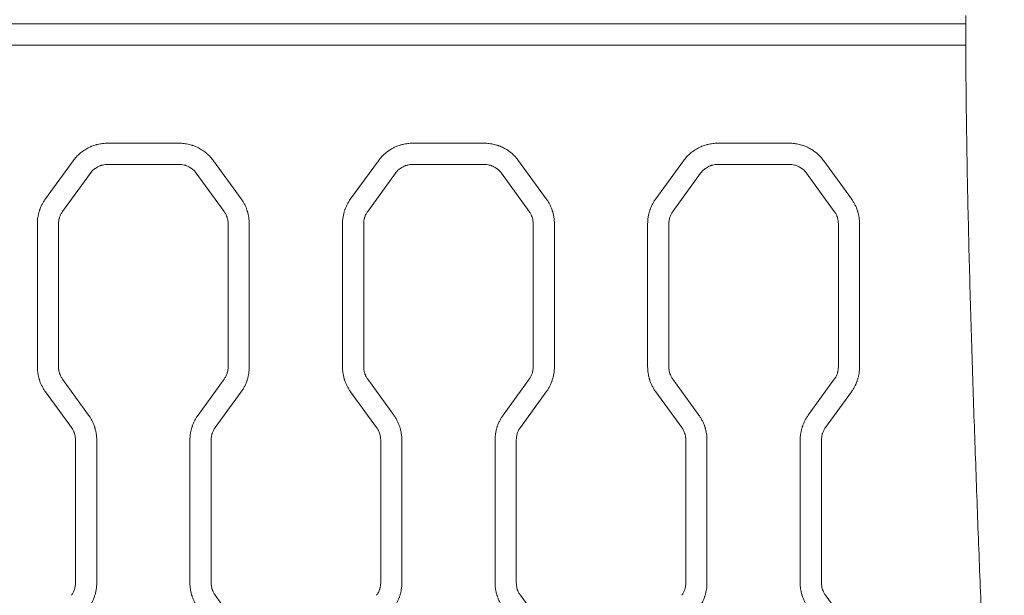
# Model space of a CAD drawing. Header units: millimetres. Extents: x 0 to 594, y 0 to 420.
# Tile 150 of 256: x 180.73 to 192.35, y 319.62 to 326.41. Entities that reach past the tile are written whole.
import ezdxf

# ---------------------------------------------------------------- set-up
doc = ezdxf.new("R2010")
doc.units = ezdxf.units.MM
doc.layers.add('1', color=7, linetype='Continuous', true_color=0xffffff)
doc.styles.add('Arial Unicode MS', font='txt')
doc.dimstyles.get("Standard").update_dxf_attribs({"dimtxt": 0.18, "dimasz": 0.18, "dimexe": 0.18, "dimexo": 0.0625, "dimgap": 0.09, "dimtad": 0, "dimtih": 1, "dimtoh": 1, "dimdec": 4, "dimzin": 0, "dimdsep": 46, "dimtxsty": 'Standard', "dimcen": 0.09, "dimadec": 0, "dimazin": 0, "dimtfac": 1, "dimtdec": 4, "dimtofl": 0, "dimtmove": 0, "dimatfit": 3, "dimfxl": 0, "dimtolj": 1, "dimtzin": 0, "dimarcsym": 0})

# ---------------------------------------------------------------- blocks, each defined once
blk = doc.blocks.new('_U0')
at = {"layer": '1', "color": 18, "lineweight": 13}
for p, q in [((147.657, 304.172), (147.657, 390.192)), ((305.847, 301.392), (305.847, 390.192)), ((147.657, 388.192), (198.852, 388.192)), ((305.847, 388.192), (254.652, 388.192))]:
    blk.add_line(p, q, dxfattribs=at)
at = {"layer": '1', "color": 18}
for points in [[(147.657, 388.192), (151.157, 389.13), (151.157, 387.254)], [(305.847, 388.192), (302.347, 387.254), (302.347, 389.13)]]:
    blk.add_solid(points, dxfattribs=at)
at = {"layer": '1', "color": 18, "linetype": 'Continuous', "lineweight": 13, "char_height": 3.5, "attachment_point": 7, "line_spacing_factor": 1.047437, "style": 'Arial Unicode MS'}
for s, insert in [('\\fArial Unicode MS|b0|i0;\\W1.0000;3.16', (200.537, 385.556)), ('\\fArial Unicode MS|b0|i0;\\W1.0000;LIFT POINT SPAN', (213.204, 385.556))]:
    blk.add_mtext(s, dxfattribs=dict(at, insert=insert))
blk = doc.blocks.new('_U7')
at = {"layer": '1', "color": 18, "lineweight": 13}
for p, q in [((147.657, 338.622), (150.385, 338.622)), ((148.385, 338.622), (148.385, 256.119)), ((147.657, 304.172), (150.385, 304.172)), ((148.385, 256.119), (153.385, 256.119))]:
    blk.add_line(p, q, dxfattribs=at)
at = {"layer": '1', "color": 18}
for points in [[(148.385, 338.622), (149.323, 335.122), (147.447, 335.122)], [(148.385, 304.172), (147.447, 307.672), (149.323, 307.672)]]:
    blk.add_solid(points, dxfattribs=at)
at = {"layer": '1', "color": 18, "linetype": 'Continuous', "lineweight": 13, "char_height": 3.5, "attachment_point": 7, "line_spacing_factor": 1.047437, "style": 'Arial Unicode MS'}
for s, insert in [('\\fArial Unicode MS|b0|i0;\\W1.0000;0.69', (155.071, 253.483)), ('\\fArial Unicode MS|b0|i0;\\W1.0000;CTRS', (167.737, 253.483)), ('\\fArial Unicode MS|b0|i0;\\W1.0000;FWD LIFT POINTS', (155.071, 246.421))]:
    blk.add_mtext(s, dxfattribs=dict(at, insert=insert))

msp = doc.modelspace()

# ---------------------------------------------------------------- linework, layer by layer
at = {"layer": '1', "color": 155, "linetype": 'Continuous', "lineweight": 13}
for p, q in [((178.59, 326.361), (191.894, 326.361)), ((191.897, 326.111), (178.59, 326.111)), ((181.767, 324.954), (182.612, 324.954)), ((185.367, 324.954), (186.212, 324.954)), ((188.967, 324.954), (189.812, 324.954)), ((181.035, 324.297), (181.363, 324.748)), ((182.612, 324.704), (181.767, 324.704)), ((183.017, 324.748), (183.344, 324.297)), ((184.635, 324.297), (184.963, 324.748)), ((186.212, 324.704), (185.367, 324.704)), ((186.617, 324.748), (186.944, 324.297)), ((188.235, 324.297), (188.563, 324.748)), ((189.812, 324.704), (188.967, 324.704)), ((190.217, 324.748), (190.544, 324.297)), ((181.565, 324.601), (181.238, 324.15)), ((183.142, 324.15), (182.815, 324.601)), ((185.165, 324.601), (184.838, 324.15)), ((186.742, 324.15), (186.415, 324.601)), ((188.765, 324.601), (188.438, 324.15)), ((190.342, 324.15), (190.015, 324.601)), ((180.94, 322.316), (180.94, 324.003)), ((181.19, 324.003), (181.19, 322.316)), ((183.19, 322.316), (183.19, 324.003)), ((183.44, 324.003), (183.44, 322.316)), ((184.54, 322.316), (184.54, 324.003)), ((184.79, 324.003), (184.79, 322.316)), ((186.79, 322.316), (186.79, 324.003)), ((187.04, 324.003), (187.04, 322.316)), ((188.14, 322.316), (188.14, 324.003)), ((188.39, 324.003), (188.39, 322.316)), ((190.39, 322.316), (190.39, 324.003)), ((190.64, 324.003), (190.64, 322.316)), ((181.238, 322.169), (181.544, 321.747)), ((182.835, 321.747), (183.142, 322.169)), ((184.838, 322.169), (185.144, 321.747)), ((186.435, 321.747), (186.742, 322.169)), ((188.438, 322.169), (188.744, 321.747)), ((190.035, 321.747), (190.342, 322.169)), ((181.342, 321.6), (181.035, 322.022)), ((183.344, 322.022), (183.038, 321.6)), ((184.942, 321.6), (184.635, 322.022)), ((186.944, 322.022), (186.638, 321.6)), ((188.542, 321.6), (188.235, 322.022)), ((190.544, 322.022), (190.238, 321.6)), ((181.39, 319.768), (181.39, 321.453)), ((181.64, 321.453), (181.64, 319.768)), ((182.74, 319.768), (182.74, 321.453)), ((182.99, 321.453), (182.99, 319.768)), ((184.99, 319.768), (184.99, 321.453)), ((185.24, 321.453), (185.24, 319.768)), ((186.34, 319.768), (186.34, 321.453)), ((186.59, 321.453), (186.59, 319.768)), ((188.59, 319.768), (188.59, 321.453)), ((188.84, 321.453), (188.84, 319.768)), ((189.94, 319.768), (189.94, 321.453)), ((190.19, 321.453), (190.19, 319.768)), ((183.038, 319.621), (183.344, 319.198)), ((186.638, 319.621), (186.944, 319.198)), ((190.238, 319.621), (190.544, 319.198))]:
    msp.add_line(p, q, dxfattribs=at)
for points, knots in [([(191.892, 326.462), (191.892, 326.378), (191.892, 326.294), (191.893, 326.126), (191.893, 326.042), (191.895, 325.79), (191.896, 325.622), (191.902, 325.118), (191.907, 324.783), (191.917, 324.279), (191.921, 324.111), (191.929, 323.775), (191.933, 323.607), (191.942, 323.271), (191.947, 323.104), (191.957, 322.768), (191.962, 322.6), (191.972, 322.264), (191.978, 322.096), (191.989, 321.761), (192.001, 321.425), (192.013, 321.089), (192.025, 320.754), (192.031, 320.586), (192.05, 320.083), (192.063, 319.747), (192.09, 319.076), (192.103, 318.74), (192.131, 318.069), (192.145, 317.733), (192.173, 317.062), (192.187, 316.727), (192.231, 315.72), (192.26, 315.049), (192.32, 313.707), (192.351, 313.036), (192.413, 311.693), (192.444, 311.022), (192.476, 310.351)], [0, 0, 0, 0, 0.015625, 0.015625, 0.03125, 0.03125, 0.0625, 0.0625, 0.125, 0.125, 0.15625, 0.15625, 0.1875, 0.1875, 0.21875, 0.21875, 0.25, 0.25, 0.28125, 0.28125, 0.3125, 0.34375, 0.34375, 0.375, 0.375, 0.4375, 0.4375, 0.5, 0.5, 0.5625, 0.5625, 0.625, 0.625, 0.75, 0.75, 0.875, 0.875, 1, 1, 1, 1]), ([(181.363, 324.748), (181.374, 324.764), (181.387, 324.779), (181.413, 324.808), (181.427, 324.821), (181.45, 324.84), (181.457, 324.846), (181.469, 324.855), (181.473, 324.858), (181.481, 324.864), (181.485, 324.867), (181.506, 324.881), (181.523, 324.89), (181.558, 324.908), (181.575, 324.916), (181.603, 324.926), (181.612, 324.929), (181.626, 324.934), (181.631, 324.935), (181.641, 324.938), (181.645, 324.939), (181.669, 324.945), (181.689, 324.948), (181.728, 324.953), (181.747, 324.954), (181.767, 324.954)], [0, 0, 0, 0, 0.125, 0.125, 0.25, 0.25, 0.3125, 0.3125, 0.34375, 0.34375, 0.375, 0.375, 0.5, 0.5, 0.625, 0.625, 0.6875, 0.6875, 0.71875, 0.71875, 0.75, 0.75, 0.875, 0.875, 1, 1, 1, 1]), ([(182.612, 324.954), (182.632, 324.954), (182.652, 324.953), (182.691, 324.948), (182.71, 324.945), (182.738, 324.938), (182.748, 324.935), (182.762, 324.931), (182.767, 324.93), (182.776, 324.926), (182.781, 324.925), (182.804, 324.916), (182.822, 324.908), (182.857, 324.891), (182.874, 324.881), (182.898, 324.864), (182.906, 324.859), (182.918, 324.85), (182.922, 324.847), (182.929, 324.841), (182.933, 324.837), (182.952, 324.821), (182.966, 324.808), (182.993, 324.779), (183.005, 324.764), (183.017, 324.748)], [0, 0, 0, 0, 0.125, 0.125, 0.25, 0.25, 0.3125, 0.3125, 0.34375, 0.34375, 0.375, 0.375, 0.5, 0.5, 0.625, 0.625, 0.6875, 0.6875, 0.71875, 0.71875, 0.75, 0.75, 0.875, 0.875, 1, 1, 1, 1]), ([(184.963, 324.748), (184.974, 324.764), (184.987, 324.779), (185.013, 324.808), (185.027, 324.821), (185.05, 324.84), (185.057, 324.847), (185.069, 324.855), (185.073, 324.858), (185.081, 324.864), (185.085, 324.867), (185.106, 324.881), (185.123, 324.891), (185.158, 324.908), (185.175, 324.916), (185.203, 324.926), (185.212, 324.929), (185.226, 324.934), (185.231, 324.935), (185.241, 324.938), (185.246, 324.939), (185.27, 324.945), (185.289, 324.948), (185.328, 324.953), (185.347, 324.954), (185.367, 324.954)], [0, 0, 0, 0, 0.125, 0.125, 0.25, 0.25, 0.3125, 0.3125, 0.34375, 0.34375, 0.375, 0.375, 0.5, 0.5, 0.625, 0.625, 0.6875, 0.6875, 0.71875, 0.71875, 0.75, 0.75, 0.875, 0.875, 1, 1, 1, 1]), ([(186.212, 324.954), (186.232, 324.954), (186.252, 324.953), (186.291, 324.948), (186.31, 324.945), (186.338, 324.938), (186.348, 324.935), (186.362, 324.931), (186.367, 324.93), (186.376, 324.926), (186.381, 324.925), (186.404, 324.916), (186.422, 324.908), (186.457, 324.891), (186.473, 324.881), (186.498, 324.865), (186.506, 324.859), (186.518, 324.85), (186.522, 324.847), (186.529, 324.841), (186.533, 324.838), (186.552, 324.822), (186.566, 324.808), (186.593, 324.779), (186.605, 324.764), (186.617, 324.748)], [0, 0, 0, 0, 0.125, 0.125, 0.25, 0.25, 0.3125, 0.3125, 0.34375, 0.34375, 0.375, 0.375, 0.5, 0.5, 0.625, 0.625, 0.6875, 0.6875, 0.71875, 0.71875, 0.75, 0.75, 0.875, 0.875, 1, 1, 1, 1]), ([(188.563, 324.748), (188.574, 324.764), (188.587, 324.779), (188.613, 324.808), (188.628, 324.821), (188.65, 324.84), (188.658, 324.847), (188.669, 324.855), (188.673, 324.858), (188.681, 324.864), (188.685, 324.867), (188.706, 324.881), (188.723, 324.891), (188.758, 324.908), (188.776, 324.916), (188.803, 324.926), (188.812, 324.929), (188.827, 324.934), (188.831, 324.935), (188.841, 324.938), (188.846, 324.939), (188.87, 324.945), (188.889, 324.948), (188.928, 324.953), (188.947, 324.954), (188.967, 324.954)], [0, 0, 0, 0, 0.125, 0.125, 0.25, 0.25, 0.3125, 0.3125, 0.34375, 0.34375, 0.375, 0.375, 0.5, 0.5, 0.625, 0.625, 0.6875, 0.6875, 0.71875, 0.71875, 0.75, 0.75, 0.875, 0.875, 1, 1, 1, 1]), ([(189.812, 324.954), (189.832, 324.954), (189.852, 324.953), (189.891, 324.948), (189.91, 324.945), (189.938, 324.938), (189.948, 324.935), (189.962, 324.931), (189.967, 324.93), (189.976, 324.926), (189.981, 324.925), (190.004, 324.916), (190.022, 324.908), (190.057, 324.891), (190.073, 324.881), (190.098, 324.865), (190.106, 324.859), (190.118, 324.85), (190.122, 324.847), (190.129, 324.841), (190.133, 324.838), (190.152, 324.822), (190.166, 324.808), (190.193, 324.779), (190.205, 324.764), (190.217, 324.748)], [0, 0, 0, 0, 0.125, 0.125, 0.25, 0.25, 0.3125, 0.3125, 0.34375, 0.34375, 0.375, 0.375, 0.5, 0.5, 0.625, 0.625, 0.6875, 0.6875, 0.71875, 0.71875, 0.75, 0.75, 0.875, 0.875, 1, 1, 1, 1]), ([(181.767, 324.704), (181.757, 324.704), (181.748, 324.703), (181.728, 324.701), (181.719, 324.699), (181.704, 324.696), (181.7, 324.695), (181.692, 324.692), (181.69, 324.692), (181.685, 324.69), (181.683, 324.689), (181.671, 324.685), (181.663, 324.681), (181.645, 324.672), (181.637, 324.667), (181.624, 324.659), (181.62, 324.656), (181.615, 324.652), (181.613, 324.65), (181.609, 324.647), (181.607, 324.646), (181.597, 324.638), (181.583, 324.624), (181.571, 324.609), (181.565, 324.601)], [0, 0, 0, 0, 0.125, 0.125, 0.25, 0.25, 0.3125, 0.3125, 0.34375, 0.34375, 0.375, 0.375, 0.5, 0.5, 0.625, 0.625, 0.6875, 0.6875, 0.71875, 0.71875, 0.75, 0.75, 0.875, 1, 1, 1, 1]), ([(182.815, 324.601), (182.809, 324.609), (182.803, 324.616), (182.789, 324.631), (182.782, 324.638), (182.771, 324.647), (182.767, 324.65), (182.761, 324.655), (182.76, 324.656), (182.755, 324.659), (182.753, 324.66), (182.743, 324.667), (182.735, 324.672), (182.717, 324.681), (182.708, 324.685), (182.695, 324.69), (182.69, 324.692), (182.683, 324.694), (182.68, 324.694), (182.676, 324.696), (182.673, 324.696), (182.661, 324.699), (182.652, 324.701), (182.632, 324.703), (182.622, 324.704), (182.612, 324.704)], [0, 0, 0, 0, 0.125, 0.125, 0.25, 0.25, 0.3125, 0.3125, 0.34375, 0.34375, 0.375, 0.375, 0.5, 0.5, 0.625, 0.625, 0.6875, 0.6875, 0.71875, 0.71875, 0.75, 0.75, 0.875, 0.875, 1, 1, 1, 1]), ([(185.367, 324.704), (185.357, 324.704), (185.348, 324.703), (185.328, 324.701), (185.319, 324.699), (185.304, 324.696), (185.3, 324.695), (185.292, 324.692), (185.29, 324.692), (185.285, 324.69), (185.283, 324.689), (185.272, 324.685), (185.263, 324.681), (185.245, 324.672), (185.237, 324.667), (185.224, 324.659), (185.22, 324.656), (185.215, 324.652), (185.213, 324.65), (185.209, 324.647), (185.207, 324.646), (185.197, 324.638), (185.183, 324.624), (185.171, 324.609), (185.165, 324.601)], [0, 0, 0, 0, 0.125, 0.125, 0.25, 0.25, 0.3125, 0.3125, 0.34375, 0.34375, 0.375, 0.375, 0.5, 0.5, 0.625, 0.625, 0.6875, 0.6875, 0.71875, 0.71875, 0.75, 0.75, 0.875, 1, 1, 1, 1]), ([(186.415, 324.601), (186.409, 324.609), (186.403, 324.616), (186.389, 324.631), (186.382, 324.638), (186.371, 324.647), (186.367, 324.65), (186.361, 324.655), (186.359, 324.656), (186.355, 324.659), (186.353, 324.66), (186.343, 324.667), (186.335, 324.672), (186.317, 324.681), (186.308, 324.685), (186.295, 324.69), (186.29, 324.692), (186.283, 324.694), (186.28, 324.694), (186.276, 324.696), (186.273, 324.696), (186.261, 324.699), (186.252, 324.701), (186.232, 324.703), (186.222, 324.704), (186.212, 324.704)], [0, 0, 0, 0, 0.125, 0.125, 0.25, 0.25, 0.3125, 0.3125, 0.34375, 0.34375, 0.375, 0.375, 0.5, 0.5, 0.625, 0.625, 0.6875, 0.6875, 0.71875, 0.71875, 0.75, 0.75, 0.875, 0.875, 1, 1, 1, 1]), ([(188.967, 324.704), (188.957, 324.704), (188.948, 324.703), (188.928, 324.701), (188.919, 324.699), (188.904, 324.696), (188.9, 324.695), (188.893, 324.693), (188.89, 324.692), (188.885, 324.69), (188.883, 324.689), (188.872, 324.685), (188.863, 324.681), (188.845, 324.672), (188.837, 324.667), (188.825, 324.659), (188.821, 324.656), (188.815, 324.652), (188.813, 324.65), (188.809, 324.647), (188.807, 324.646), (188.798, 324.638), (188.783, 324.624), (188.771, 324.609), (188.765, 324.601)], [0, 0, 0, 0, 0.125, 0.125, 0.25, 0.25, 0.3125, 0.3125, 0.34375, 0.34375, 0.375, 0.375, 0.5, 0.5, 0.625, 0.625, 0.6875, 0.6875, 0.71875, 0.71875, 0.75, 0.75, 0.875, 1, 1, 1, 1]), ([(190.015, 324.601), (190.009, 324.609), (190.003, 324.616), (189.989, 324.631), (189.982, 324.638), (189.971, 324.647), (189.967, 324.65), (189.961, 324.655), (189.959, 324.656), (189.955, 324.659), (189.953, 324.66), (189.943, 324.667), (189.935, 324.672), (189.917, 324.681), (189.908, 324.685), (189.895, 324.69), (189.89, 324.692), (189.883, 324.694), (189.88, 324.695), (189.876, 324.696), (189.873, 324.696), (189.861, 324.699), (189.842, 324.703), (189.822, 324.704), (189.812, 324.704)], [0, 0, 0, 0, 0.125, 0.125, 0.25, 0.25, 0.3125, 0.3125, 0.34375, 0.34375, 0.375, 0.375, 0.5, 0.5, 0.625, 0.625, 0.6875, 0.6875, 0.71875, 0.71875, 0.75, 0.75, 0.875, 1, 1, 1, 1]), ([(180.94, 324.003), (180.94, 324.017), (180.94, 324.03), (180.942, 324.056), (180.945, 324.082), (180.951, 324.107), (180.957, 324.132), (180.96, 324.145), (180.965, 324.161), (180.966, 324.164), (180.968, 324.17), (180.97, 324.173), (180.973, 324.182), (180.975, 324.189), (180.983, 324.207), (180.994, 324.23), (181.007, 324.253), (181.02, 324.276), (181.028, 324.287), (181.035, 324.297)], [0, 0, 0, 0, 0.125, 0.125, 0.25, 0.375, 0.375, 0.5, 0.5, 0.53125, 0.53125, 0.5625, 0.5625, 0.625, 0.625, 0.75, 0.875, 0.875, 1, 1, 1, 1]), ([(183.344, 324.297), (183.352, 324.287), (183.359, 324.276), (183.373, 324.253), (183.386, 324.231), (183.397, 324.207), (183.407, 324.183), (183.411, 324.171), (183.416, 324.155), (183.417, 324.152), (183.419, 324.146), (183.42, 324.142), (183.423, 324.133), (183.424, 324.126), (183.429, 324.107), (183.434, 324.082), (183.437, 324.056), (183.439, 324.03), (183.44, 324.017), (183.44, 324.003)], [0, 0, 0, 0, 0.125, 0.125, 0.25, 0.375, 0.375, 0.5, 0.5, 0.53125, 0.53125, 0.5625, 0.5625, 0.625, 0.625, 0.75, 0.875, 0.875, 1, 1, 1, 1]), ([(184.54, 324.003), (184.54, 324.017), (184.54, 324.03), (184.542, 324.056), (184.545, 324.082), (184.551, 324.107), (184.557, 324.132), (184.56, 324.145), (184.565, 324.161), (184.566, 324.164), (184.568, 324.17), (184.57, 324.173), (184.573, 324.182), (184.575, 324.189), (184.583, 324.207), (184.594, 324.23), (184.607, 324.253), (184.62, 324.276), (184.628, 324.287), (184.635, 324.297)], [0, 0, 0, 0, 0.125, 0.125, 0.25, 0.375, 0.375, 0.5, 0.5, 0.53125, 0.53125, 0.5625, 0.5625, 0.625, 0.625, 0.75, 0.875, 0.875, 1, 1, 1, 1]), ([(186.944, 324.297), (186.952, 324.287), (186.959, 324.276), (186.973, 324.253), (186.986, 324.231), (186.997, 324.207), (187.007, 324.183), (187.011, 324.171), (187.016, 324.155), (187.017, 324.152), (187.019, 324.146), (187.02, 324.142), (187.023, 324.133), (187.024, 324.127), (187.029, 324.107), (187.034, 324.082), (187.037, 324.056), (187.039, 324.03), (187.04, 324.017), (187.04, 324.003)], [0, 0, 0, 0, 0.125, 0.125, 0.25, 0.375, 0.375, 0.5, 0.5, 0.53125, 0.53125, 0.5625, 0.5625, 0.625, 0.625, 0.75, 0.875, 0.875, 1, 1, 1, 1]), ([(188.14, 324.003), (188.14, 324.017), (188.14, 324.03), (188.142, 324.056), (188.145, 324.082), (188.151, 324.107), (188.157, 324.133), (188.16, 324.145), (188.165, 324.161), (188.166, 324.164), (188.168, 324.17), (188.17, 324.173), (188.173, 324.182), (188.175, 324.189), (188.183, 324.207), (188.194, 324.231), (188.207, 324.253), (188.22, 324.276), (188.228, 324.287), (188.235, 324.297)], [0, 0, 0, 0, 0.125, 0.125, 0.25, 0.375, 0.375, 0.5, 0.5, 0.53125, 0.53125, 0.5625, 0.5625, 0.625, 0.625, 0.75, 0.875, 0.875, 1, 1, 1, 1]), ([(190.544, 324.297), (190.552, 324.287), (190.559, 324.276), (190.573, 324.253), (190.586, 324.231), (190.597, 324.207), (190.607, 324.183), (190.611, 324.171), (190.616, 324.155), (190.617, 324.152), (190.619, 324.146), (190.62, 324.142), (190.623, 324.133), (190.624, 324.127), (190.629, 324.107), (190.634, 324.082), (190.637, 324.056), (190.639, 324.03), (190.64, 324.017), (190.64, 324.003)], [0, 0, 0, 0, 0.125, 0.125, 0.25, 0.375, 0.375, 0.5, 0.5, 0.53125, 0.53125, 0.5625, 0.5625, 0.625, 0.625, 0.75, 0.875, 0.875, 1, 1, 1, 1]), ([(181.238, 324.15), (181.23, 324.14), (181.223, 324.128), (181.211, 324.105), (181.206, 324.093), (181.201, 324.078), (181.2, 324.074), (181.198, 324.068), (181.198, 324.065), (181.195, 324.055), (181.194, 324.049), (181.191, 324.03), (181.19, 324.017), (181.19, 324.003)], [0, 0, 0, 0, 0.25, 0.25, 0.5, 0.5, 0.5625, 0.5625, 0.625, 0.625, 0.75, 0.75, 1, 1, 1, 1]), ([(183.19, 324.003), (183.19, 324.017), (183.189, 324.03), (183.185, 324.055), (183.182, 324.068), (183.177, 324.084), (183.176, 324.087), (183.173, 324.093), (183.172, 324.096), (183.168, 324.105), (183.166, 324.111), (183.157, 324.128), (183.15, 324.14), (183.142, 324.15)], [0, 0, 0, 0, 0.25, 0.25, 0.5, 0.5, 0.5625, 0.5625, 0.625, 0.625, 0.75, 0.75, 1, 1, 1, 1]), ([(184.838, 324.15), (184.83, 324.14), (184.823, 324.128), (184.811, 324.105), (184.806, 324.093), (184.801, 324.078), (184.8, 324.074), (184.798, 324.068), (184.798, 324.065), (184.795, 324.055), (184.794, 324.049), (184.791, 324.03), (184.79, 324.017), (184.79, 324.003)], [0, 0, 0, 0, 0.25, 0.25, 0.5, 0.5, 0.5625, 0.5625, 0.625, 0.625, 0.75, 0.75, 1, 1, 1, 1]), ([(186.79, 324.003), (186.79, 324.017), (186.789, 324.03), (186.785, 324.055), (186.782, 324.068), (186.777, 324.084), (186.776, 324.087), (186.773, 324.093), (186.772, 324.096), (186.768, 324.105), (186.766, 324.111), (186.757, 324.128), (186.75, 324.14), (186.742, 324.15)], [0, 0, 0, 0, 0.25, 0.25, 0.5, 0.5, 0.5625, 0.5625, 0.625, 0.625, 0.75, 0.75, 1, 1, 1, 1]), ([(188.438, 324.15), (188.43, 324.14), (188.423, 324.128), (188.411, 324.105), (188.406, 324.093), (188.401, 324.078), (188.4, 324.074), (188.398, 324.068), (188.398, 324.065), (188.395, 324.055), (188.394, 324.049), (188.391, 324.03), (188.39, 324.017), (188.39, 324.003)], [0, 0, 0, 0, 0.25, 0.25, 0.5, 0.5, 0.5625, 0.5625, 0.625, 0.625, 0.75, 0.75, 1, 1, 1, 1]), ([(190.39, 324.003), (190.39, 324.017), (190.389, 324.03), (190.385, 324.055), (190.382, 324.068), (190.377, 324.084), (190.376, 324.087), (190.373, 324.093), (190.372, 324.096), (190.368, 324.105), (190.366, 324.111), (190.357, 324.128), (190.35, 324.14), (190.342, 324.15)], [0, 0, 0, 0, 0.25, 0.25, 0.5, 0.5, 0.5625, 0.5625, 0.625, 0.625, 0.75, 0.75, 1, 1, 1, 1]), ([(181.035, 322.022), (181.028, 322.033), (181.02, 322.043), (181.007, 322.066), (180.994, 322.088), (180.983, 322.112), (180.973, 322.136), (180.968, 322.149), (180.963, 322.164), (180.962, 322.167), (180.96, 322.174), (180.96, 322.177), (180.957, 322.186), (180.955, 322.193), (180.951, 322.212), (180.946, 322.237), (180.942, 322.263), (180.94, 322.289), (180.94, 322.303), (180.94, 322.316)], [0, 0, 0, 0, 0.125, 0.125, 0.25, 0.375, 0.375, 0.5, 0.5, 0.53125, 0.53125, 0.5625, 0.5625, 0.625, 0.625, 0.75, 0.875, 0.875, 1, 1, 1, 1]), ([(181.19, 322.316), (181.19, 322.303), (181.191, 322.29), (181.195, 322.264), (181.198, 322.251), (181.203, 322.236), (181.204, 322.232), (181.206, 322.226), (181.208, 322.223), (181.211, 322.214), (181.214, 322.208), (181.223, 322.191), (181.23, 322.179), (181.238, 322.169)], [0, 0, 0, 0, 0.25, 0.25, 0.5, 0.5, 0.5625, 0.5625, 0.625, 0.625, 0.75, 0.75, 1, 1, 1, 1]), ([(183.142, 322.169), (183.15, 322.179), (183.157, 322.191), (183.168, 322.214), (183.173, 322.226), (183.179, 322.242), (183.18, 322.245), (183.181, 322.251), (183.182, 322.254), (183.184, 322.264), (183.186, 322.27), (183.189, 322.29), (183.19, 322.303), (183.19, 322.316)], [0, 0, 0, 0, 0.25, 0.25, 0.5, 0.5, 0.5625, 0.5625, 0.625, 0.625, 0.75, 0.75, 1, 1, 1, 1]), ([(183.44, 322.316), (183.44, 322.303), (183.439, 322.289), (183.437, 322.263), (183.434, 322.238), (183.429, 322.212), (183.423, 322.187), (183.42, 322.174), (183.414, 322.158), (183.413, 322.155), (183.411, 322.149), (183.41, 322.146), (183.407, 322.137), (183.404, 322.131), (183.397, 322.112), (183.386, 322.089), (183.373, 322.066), (183.359, 322.043), (183.352, 322.033), (183.344, 322.022)], [0, 0, 0, 0, 0.125, 0.125, 0.25, 0.375, 0.375, 0.5, 0.5, 0.53125, 0.53125, 0.5625, 0.5625, 0.625, 0.625, 0.75, 0.875, 0.875, 1, 1, 1, 1]), ([(184.635, 322.022), (184.628, 322.033), (184.62, 322.043), (184.607, 322.066), (184.594, 322.088), (184.583, 322.112), (184.573, 322.136), (184.568, 322.148), (184.563, 322.164), (184.562, 322.167), (184.56, 322.174), (184.56, 322.177), (184.557, 322.186), (184.555, 322.193), (184.551, 322.212), (184.546, 322.237), (184.542, 322.263), (184.54, 322.289), (184.54, 322.303), (184.54, 322.316)], [0, 0, 0, 0, 0.125, 0.125, 0.25, 0.375, 0.375, 0.5, 0.5, 0.53125, 0.53125, 0.5625, 0.5625, 0.625, 0.625, 0.75, 0.875, 0.875, 1, 1, 1, 1]), ([(184.79, 322.316), (184.79, 322.303), (184.791, 322.29), (184.795, 322.264), (184.798, 322.251), (184.803, 322.236), (184.804, 322.232), (184.806, 322.226), (184.808, 322.223), (184.811, 322.214), (184.814, 322.208), (184.823, 322.191), (184.83, 322.179), (184.838, 322.169)], [0, 0, 0, 0, 0.25, 0.25, 0.5, 0.5, 0.5625, 0.5625, 0.625, 0.625, 0.75, 0.75, 1, 1, 1, 1]), ([(186.742, 322.169), (186.75, 322.179), (186.757, 322.191), (186.768, 322.214), (186.773, 322.226), (186.779, 322.242), (186.78, 322.245), (186.781, 322.251), (186.782, 322.254), (186.784, 322.264), (186.786, 322.27), (186.789, 322.29), (186.79, 322.303), (186.79, 322.316)], [0, 0, 0, 0, 0.25, 0.25, 0.5, 0.5, 0.5625, 0.5625, 0.625, 0.625, 0.75, 0.75, 1, 1, 1, 1]), ([(187.04, 322.316), (187.04, 322.303), (187.039, 322.289), (187.037, 322.263), (187.034, 322.238), (187.029, 322.212), (187.023, 322.187), (187.02, 322.174), (187.014, 322.158), (187.013, 322.155), (187.011, 322.149), (187.01, 322.146), (187.007, 322.137), (187.004, 322.13), (186.997, 322.112), (186.986, 322.089), (186.973, 322.066), (186.959, 322.043), (186.952, 322.033), (186.944, 322.022)], [0, 0, 0, 0, 0.125, 0.125, 0.25, 0.375, 0.375, 0.5, 0.5, 0.53125, 0.53125, 0.5625, 0.5625, 0.625, 0.625, 0.75, 0.875, 0.875, 1, 1, 1, 1]), ([(188.235, 322.022), (188.228, 322.033), (188.22, 322.043), (188.207, 322.066), (188.194, 322.088), (188.183, 322.112), (188.173, 322.136), (188.168, 322.148), (188.163, 322.164), (188.162, 322.167), (188.16, 322.174), (188.16, 322.177), (188.157, 322.186), (188.155, 322.193), (188.151, 322.212), (188.146, 322.237), (188.142, 322.263), (188.14, 322.289), (188.14, 322.303), (188.14, 322.316)], [0, 0, 0, 0, 0.125, 0.125, 0.25, 0.375, 0.375, 0.5, 0.5, 0.53125, 0.53125, 0.5625, 0.5625, 0.625, 0.625, 0.75, 0.875, 0.875, 1, 1, 1, 1]), ([(188.39, 322.316), (188.39, 322.303), (188.391, 322.29), (188.395, 322.264), (188.398, 322.251), (188.403, 322.235), (188.404, 322.232), (188.406, 322.226), (188.408, 322.223), (188.411, 322.214), (188.414, 322.208), (188.423, 322.191), (188.43, 322.179), (188.438, 322.169)], [0, 0, 0, 0, 0.25, 0.25, 0.5, 0.5, 0.5625, 0.5625, 0.625, 0.625, 0.75, 0.75, 1, 1, 1, 1]), ([(190.342, 322.169), (190.35, 322.179), (190.357, 322.191), (190.368, 322.214), (190.373, 322.226), (190.379, 322.241), (190.38, 322.245), (190.381, 322.251), (190.382, 322.254), (190.384, 322.264), (190.386, 322.27), (190.389, 322.29), (190.39, 322.303), (190.39, 322.316)], [0, 0, 0, 0, 0.25, 0.25, 0.5, 0.5, 0.5625, 0.5625, 0.625, 0.625, 0.75, 0.75, 1, 1, 1, 1]), ([(190.64, 322.316), (190.64, 322.303), (190.639, 322.289), (190.637, 322.263), (190.634, 322.237), (190.629, 322.212), (190.623, 322.187), (190.619, 322.174), (190.614, 322.158), (190.613, 322.155), (190.611, 322.149), (190.61, 322.146), (190.607, 322.137), (190.604, 322.13), (190.597, 322.112), (190.586, 322.089), (190.573, 322.066), (190.559, 322.043), (190.552, 322.033), (190.544, 322.022)], [0, 0, 0, 0, 0.125, 0.125, 0.25, 0.375, 0.375, 0.5, 0.5, 0.53125, 0.53125, 0.5625, 0.5625, 0.625, 0.625, 0.75, 0.875, 0.875, 1, 1, 1, 1]), ([(181.544, 321.747), (181.552, 321.736), (181.559, 321.725), (181.573, 321.703), (181.586, 321.68), (181.597, 321.656), (181.607, 321.632), (181.611, 321.62), (181.616, 321.604), (181.617, 321.601), (181.619, 321.595), (181.62, 321.592), (181.623, 321.582), (181.624, 321.576), (181.629, 321.557), (181.634, 321.531), (181.637, 321.505), (181.639, 321.479), (181.64, 321.466), (181.64, 321.453)], [0, 0, 0, 0, 0.125, 0.125, 0.25, 0.375, 0.375, 0.5, 0.5, 0.53125, 0.53125, 0.5625, 0.5625, 0.625, 0.625, 0.75, 0.875, 0.875, 1, 1, 1, 1]), ([(182.74, 321.453), (182.74, 321.466), (182.74, 321.479), (182.742, 321.505), (182.745, 321.531), (182.751, 321.557), (182.757, 321.582), (182.76, 321.594), (182.765, 321.61), (182.766, 321.613), (182.768, 321.619), (182.77, 321.623), (182.773, 321.632), (182.775, 321.638), (182.783, 321.656), (182.794, 321.68), (182.807, 321.703), (182.82, 321.725), (182.828, 321.736), (182.835, 321.747)], [0, 0, 0, 0, 0.125, 0.125, 0.25, 0.375, 0.375, 0.5, 0.5, 0.53125, 0.53125, 0.5625, 0.5625, 0.625, 0.625, 0.75, 0.875, 0.875, 1, 1, 1, 1]), ([(185.144, 321.747), (185.152, 321.736), (185.159, 321.725), (185.173, 321.703), (185.186, 321.68), (185.197, 321.656), (185.207, 321.632), (185.211, 321.62), (185.216, 321.604), (185.217, 321.601), (185.219, 321.595), (185.22, 321.592), (185.223, 321.582), (185.224, 321.576), (185.229, 321.557), (185.234, 321.531), (185.237, 321.505), (185.239, 321.479), (185.24, 321.466), (185.24, 321.453)], [0, 0, 0, 0, 0.125, 0.125, 0.25, 0.375, 0.375, 0.5, 0.5, 0.53125, 0.53125, 0.5625, 0.5625, 0.625, 0.625, 0.75, 0.875, 0.875, 1, 1, 1, 1]), ([(186.34, 321.453), (186.34, 321.466), (186.34, 321.479), (186.342, 321.505), (186.345, 321.531), (186.351, 321.557), (186.357, 321.582), (186.36, 321.595), (186.365, 321.61), (186.366, 321.613), (186.368, 321.619), (186.37, 321.623), (186.373, 321.632), (186.375, 321.638), (186.383, 321.656), (186.394, 321.68), (186.407, 321.703), (186.42, 321.725), (186.428, 321.736), (186.435, 321.747)], [0, 0, 0, 0, 0.125, 0.125, 0.25, 0.375, 0.375, 0.5, 0.5, 0.53125, 0.53125, 0.5625, 0.5625, 0.625, 0.625, 0.75, 0.875, 0.875, 1, 1, 1, 1]), ([(188.744, 321.747), (188.752, 321.736), (188.759, 321.725), (188.773, 321.703), (188.786, 321.68), (188.797, 321.656), (188.807, 321.632), (188.811, 321.62), (188.816, 321.604), (188.817, 321.601), (188.819, 321.595), (188.82, 321.592), (188.823, 321.582), (188.824, 321.576), (188.829, 321.557), (188.834, 321.531), (188.837, 321.505), (188.839, 321.479), (188.84, 321.466), (188.84, 321.453)], [0, 0, 0, 0, 0.125, 0.125, 0.25, 0.375, 0.375, 0.5, 0.5, 0.53125, 0.53125, 0.5625, 0.5625, 0.625, 0.625, 0.75, 0.875, 0.875, 1, 1, 1, 1]), ([(189.94, 321.453), (189.94, 321.466), (189.94, 321.479), (189.942, 321.505), (189.946, 321.531), (189.951, 321.557), (189.957, 321.582), (189.96, 321.595), (189.965, 321.61), (189.966, 321.613), (189.968, 321.62), (189.97, 321.623), (189.973, 321.632), (189.975, 321.638), (189.983, 321.656), (189.994, 321.68), (190.007, 321.703), (190.02, 321.725), (190.028, 321.736), (190.035, 321.747)], [0, 0, 0, 0, 0.125, 0.125, 0.25, 0.375, 0.375, 0.5, 0.5, 0.53125, 0.53125, 0.5625, 0.5625, 0.625, 0.625, 0.75, 0.875, 0.875, 1, 1, 1, 1]), ([(181.39, 321.453), (181.39, 321.466), (181.389, 321.479), (181.385, 321.505), (181.382, 321.517), (181.377, 321.533), (181.376, 321.536), (181.373, 321.542), (181.372, 321.545), (181.368, 321.554), (181.366, 321.56), (181.357, 321.578), (181.35, 321.589), (181.342, 321.6)], [0, 0, 0, 0, 0.25, 0.25, 0.5, 0.5, 0.5625, 0.5625, 0.625, 0.625, 0.75, 0.75, 1, 1, 1, 1]), ([(183.038, 321.6), (183.03, 321.589), (183.023, 321.578), (183.011, 321.555), (183.006, 321.543), (183.001, 321.527), (183, 321.524), (182.998, 321.517), (182.998, 321.514), (182.995, 321.505), (182.994, 321.498), (182.991, 321.479), (182.99, 321.466), (182.99, 321.453)], [0, 0, 0, 0, 0.25, 0.25, 0.5, 0.5, 0.5625, 0.5625, 0.625, 0.625, 0.75, 0.75, 1, 1, 1, 1]), ([(184.99, 321.453), (184.99, 321.466), (184.989, 321.479), (184.985, 321.505), (184.982, 321.517), (184.977, 321.533), (184.976, 321.536), (184.973, 321.542), (184.972, 321.545), (184.968, 321.554), (184.966, 321.56), (184.957, 321.578), (184.95, 321.589), (184.942, 321.6)], [0, 0, 0, 0, 0.25, 0.25, 0.5, 0.5, 0.5625, 0.5625, 0.625, 0.625, 0.75, 0.75, 1, 1, 1, 1]), ([(186.638, 321.6), (186.63, 321.589), (186.623, 321.578), (186.611, 321.555), (186.606, 321.543), (186.601, 321.527), (186.6, 321.524), (186.598, 321.517), (186.598, 321.514), (186.595, 321.505), (186.594, 321.498), (186.591, 321.479), (186.59, 321.466), (186.59, 321.453)], [0, 0, 0, 0, 0.25, 0.25, 0.5, 0.5, 0.5625, 0.5625, 0.625, 0.625, 0.75, 0.75, 1, 1, 1, 1]), ([(188.59, 321.453), (188.59, 321.466), (188.589, 321.479), (188.585, 321.505), (188.582, 321.517), (188.577, 321.533), (188.576, 321.536), (188.573, 321.542), (188.572, 321.545), (188.568, 321.554), (188.566, 321.56), (188.557, 321.578), (188.55, 321.589), (188.542, 321.6)], [0, 0, 0, 0, 0.25, 0.25, 0.5, 0.5, 0.5625, 0.5625, 0.625, 0.625, 0.75, 0.75, 1, 1, 1, 1]), ([(190.238, 321.6), (190.23, 321.589), (190.223, 321.578), (190.211, 321.555), (190.206, 321.543), (190.201, 321.527), (190.2, 321.524), (190.198, 321.518), (190.198, 321.514), (190.195, 321.505), (190.194, 321.498), (190.191, 321.479), (190.19, 321.466), (190.19, 321.453)], [0, 0, 0, 0, 0.25, 0.25, 0.5, 0.5, 0.5625, 0.5625, 0.625, 0.625, 0.75, 0.75, 1, 1, 1, 1]), ([(181.342, 319.621), (181.35, 319.631), (181.357, 319.643), (181.368, 319.666), (181.373, 319.678), (181.379, 319.693), (181.38, 319.697), (181.381, 319.703), (181.382, 319.706), (181.384, 319.716), (181.386, 319.722), (181.389, 319.741), (181.39, 319.754), (181.39, 319.768)], [0, 0, 0, 0, 0.25, 0.25, 0.5, 0.5, 0.5625, 0.5625, 0.625, 0.625, 0.75, 0.75, 1, 1, 1, 1]), ([(181.64, 319.768), (181.64, 319.754), (181.639, 319.741), (181.637, 319.715), (181.634, 319.689), (181.629, 319.664), (181.623, 319.638), (181.62, 319.626), (181.614, 319.61), (181.613, 319.607), (181.611, 319.601), (181.61, 319.598), (181.607, 319.589), (181.604, 319.582), (181.597, 319.564), (181.586, 319.54), (181.573, 319.518), (181.559, 319.495), (181.552, 319.484), (181.544, 319.474)], [0, 0, 0, 0, 0.125, 0.125, 0.25, 0.375, 0.375, 0.5, 0.5, 0.53125, 0.53125, 0.5625, 0.5625, 0.625, 0.625, 0.75, 0.875, 0.875, 1, 1, 1, 1]), ([(182.835, 319.474), (182.828, 319.484), (182.82, 319.495), (182.807, 319.518), (182.794, 319.54), (182.783, 319.564), (182.773, 319.588), (182.768, 319.6), (182.763, 319.616), (182.762, 319.619), (182.76, 319.625), (182.76, 319.629), (182.757, 319.638), (182.755, 319.644), (182.751, 319.664), (182.746, 319.689), (182.742, 319.715), (182.74, 319.741), (182.74, 319.754), (182.74, 319.768)], [0, 0, 0, 0, 0.125, 0.125, 0.25, 0.375, 0.375, 0.5, 0.5, 0.53125, 0.53125, 0.5625, 0.5625, 0.625, 0.625, 0.75, 0.875, 0.875, 1, 1, 1, 1]), ([(182.99, 319.768), (182.99, 319.754), (182.991, 319.741), (182.995, 319.716), (182.998, 319.703), (183.003, 319.687), (183.004, 319.684), (183.006, 319.678), (183.008, 319.675), (183.011, 319.666), (183.014, 319.66), (183.023, 319.643), (183.03, 319.631), (183.038, 319.621)], [0, 0, 0, 0, 0.25, 0.25, 0.5, 0.5, 0.5625, 0.5625, 0.625, 0.625, 0.75, 0.75, 1, 1, 1, 1]), ([(184.942, 319.621), (184.95, 319.631), (184.957, 319.643), (184.968, 319.666), (184.973, 319.678), (184.979, 319.693), (184.98, 319.697), (184.981, 319.703), (184.982, 319.706), (184.984, 319.716), (184.986, 319.722), (184.989, 319.741), (184.99, 319.754), (184.99, 319.768)], [0, 0, 0, 0, 0.25, 0.25, 0.5, 0.5, 0.5625, 0.5625, 0.625, 0.625, 0.75, 0.75, 1, 1, 1, 1]), ([(185.24, 319.768), (185.24, 319.754), (185.239, 319.741), (185.237, 319.715), (185.234, 319.689), (185.229, 319.664), (185.223, 319.638), (185.22, 319.626), (185.214, 319.61), (185.213, 319.607), (185.211, 319.601), (185.21, 319.598), (185.207, 319.588), (185.204, 319.582), (185.197, 319.564), (185.186, 319.54), (185.173, 319.518), (185.159, 319.495), (185.152, 319.484), (185.144, 319.474)], [0, 0, 0, 0, 0.125, 0.125, 0.25, 0.375, 0.375, 0.5, 0.5, 0.53125, 0.53125, 0.5625, 0.5625, 0.625, 0.625, 0.75, 0.875, 0.875, 1, 1, 1, 1]), ([(186.435, 319.474), (186.428, 319.484), (186.42, 319.495), (186.407, 319.518), (186.394, 319.54), (186.383, 319.564), (186.373, 319.588), (186.368, 319.6), (186.363, 319.616), (186.362, 319.619), (186.36, 319.625), (186.36, 319.629), (186.357, 319.638), (186.355, 319.644), (186.351, 319.664), (186.346, 319.689), (186.342, 319.715), (186.34, 319.741), (186.34, 319.754), (186.34, 319.768)], [0, 0, 0, 0, 0.125, 0.125, 0.25, 0.375, 0.375, 0.5, 0.5, 0.53125, 0.53125, 0.5625, 0.5625, 0.625, 0.625, 0.75, 0.875, 0.875, 1, 1, 1, 1]), ([(186.59, 319.768), (186.59, 319.754), (186.591, 319.741), (186.595, 319.716), (186.598, 319.703), (186.603, 319.687), (186.604, 319.684), (186.606, 319.678), (186.608, 319.675), (186.611, 319.666), (186.614, 319.66), (186.623, 319.643), (186.63, 319.631), (186.638, 319.621)], [0, 0, 0, 0, 0.25, 0.25, 0.5, 0.5, 0.5625, 0.5625, 0.625, 0.625, 0.75, 0.75, 1, 1, 1, 1]), ([(188.542, 319.621), (188.55, 319.631), (188.557, 319.642), (188.568, 319.666), (188.573, 319.678), (188.579, 319.693), (188.58, 319.697), (188.581, 319.703), (188.582, 319.706), (188.584, 319.716), (188.586, 319.722), (188.589, 319.741), (188.59, 319.754), (188.59, 319.768)], [0, 0, 0, 0, 0.25, 0.25, 0.5, 0.5, 0.5625, 0.5625, 0.625, 0.625, 0.75, 0.75, 1, 1, 1, 1]), ([(188.84, 319.768), (188.84, 319.754), (188.839, 319.741), (188.837, 319.715), (188.834, 319.689), (188.829, 319.664), (188.823, 319.638), (188.819, 319.626), (188.814, 319.61), (188.813, 319.607), (188.811, 319.601), (188.81, 319.598), (188.807, 319.588), (188.804, 319.582), (188.797, 319.564), (188.786, 319.54), (188.773, 319.518), (188.759, 319.495), (188.752, 319.484), (188.744, 319.474)], [0, 0, 0, 0, 0.125, 0.125, 0.25, 0.375, 0.375, 0.5, 0.5, 0.53125, 0.53125, 0.5625, 0.5625, 0.625, 0.625, 0.75, 0.875, 0.875, 1, 1, 1, 1]), ([(190.035, 319.474), (190.028, 319.484), (190.02, 319.495), (190.007, 319.518), (189.994, 319.54), (189.983, 319.564), (189.973, 319.588), (189.968, 319.6), (189.963, 319.616), (189.962, 319.619), (189.96, 319.625), (189.96, 319.629), (189.957, 319.638), (189.955, 319.644), (189.951, 319.664), (189.946, 319.689), (189.942, 319.715), (189.94, 319.741), (189.94, 319.754), (189.94, 319.768)], [0, 0, 0, 0, 0.125, 0.125, 0.25, 0.375, 0.375, 0.5, 0.5, 0.53125, 0.53125, 0.5625, 0.5625, 0.625, 0.625, 0.75, 0.875, 0.875, 1, 1, 1, 1]), ([(190.19, 319.768), (190.19, 319.754), (190.191, 319.741), (190.195, 319.716), (190.198, 319.703), (190.203, 319.687), (190.204, 319.684), (190.206, 319.678), (190.208, 319.675), (190.211, 319.666), (190.214, 319.66), (190.223, 319.643), (190.23, 319.631), (190.238, 319.621)], [0, 0, 0, 0, 0.25, 0.25, 0.5, 0.5, 0.5625, 0.5625, 0.625, 0.625, 0.75, 0.75, 1, 1, 1, 1])]:
    msp.add_open_spline(points, degree=3, knots=knots, dxfattribs=at)

# ---------------------------------------------------------------- dimensions: what is measured, and where the dimension line sits
at = {"layer": '1', "color": 18, "linetype": 'Continuous', "lineweight": 13}
dim = msp.add_linear_dim(base=(305.847, 388.192), p1=(147.657, 304.172), p2=(305.847, 301.392), text=' <> \\fArial Unicode MS|b0|i0;\\C18;{\\H1.00x;\\fArial Unicode MS|b0|i0;LIFT POINT SPAN\\fArial Unicode MS|b0|i0;}\\C18;', dimstyle='Standard', override={"dimtxt": 3.5, "dimasz": 3.5, "dimexe": 2, "dimexo": 0, "dimgap": 1.5, "dimtih": 1, "dimtoh": 1, "dimdec": 2, "dimlfac": 0.02, "dimdsep": 46, "dimlunit": 2, "dimtxsty": 'Arial Unicode MS', "dimsah": 1, "dimse1": 0, "dimse2": 0, "dimsd1": 0, "dimsd2": 0, "dimclrd": 18, "dimclre": 18, "dimclrt": 18, "dimtol": 0, "dimtm": -0.1, "dimtfac": 1, "dimtdec": 2, "dimtofl": 1, "dimtmove": 0, "dimlwd": 13, "dimlwe": 13}, dxfattribs=at)
dim.commit()
dim.dimension.update_dxf_attribs({"geometry": '_U0', "text_midpoint": (226.752, 388.192), "dimtype": 160})
dim = msp.add_linear_dim(base=(148.385, 338.622), p1=(147.657, 304.172), p2=(147.657, 338.622), angle=90, text=' <> \\fArial Unicode MS|b0|i0;\\C18;{\\H1.00x;\\fArial Unicode MS|b0|i0;CTRS\\fArial Unicode MS|b0|i0;}\\C18;\\P\\fArial Unicode MS|b0|i0;\\C18;{\\H1.00x;\\fArial Unicode MS|b0|i0;FWD LIFT POINTS\\fArial Unicode MS|b0|i0;}\\C18;', dimstyle='Standard', override={"dimtxt": 3.5, "dimasz": 3.5, "dimexe": 2, "dimexo": 0, "dimgap": 1.5, "dimtih": 1, "dimtoh": 1, "dimdec": 2, "dimlfac": 0.02, "dimdsep": 46, "dimlunit": 2, "dimtxsty": 'Arial Unicode MS', "dimsah": 1, "dimse1": 0, "dimse2": 0, "dimsd1": 0, "dimsd2": 0, "dimclrd": 18, "dimclre": 18, "dimclrt": 18, "dimtol": 0, "dimtm": -0.1, "dimtfac": 1, "dimtdec": 2, "dimtofl": 1, "dimtmove": 1, "dimlwd": 13, "dimlwe": 13}, dxfattribs=at)
dim.commit()
dim.dimension.update_dxf_attribs({"geometry": '_U7', "text_midpoint": (175.717, 252.611), "dimtype": 160})

doc.saveas('drawing.dxf')
